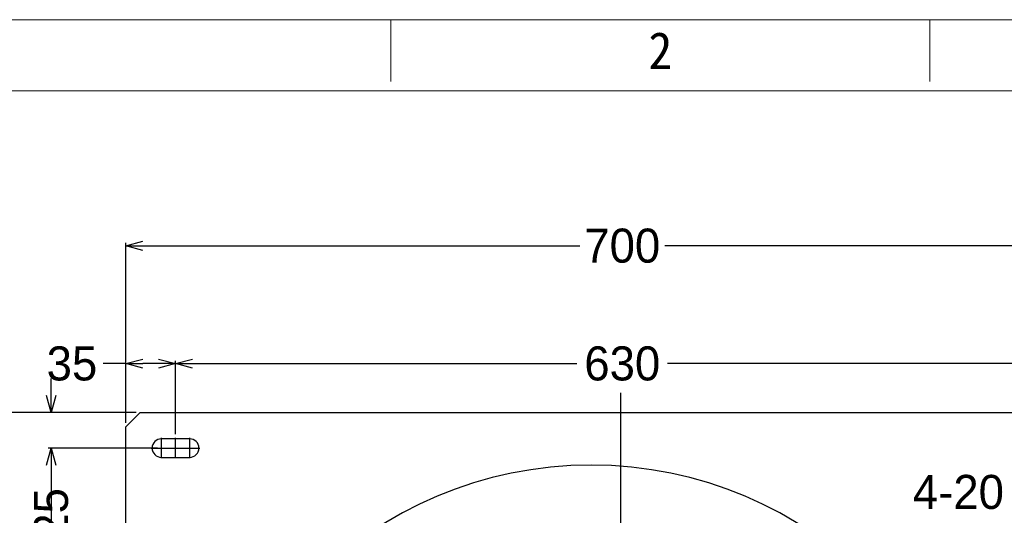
# Model space of a CAD drawing. Header units: millimetres. Extents: x -24622 to 2314, y -1603 to 2287.
# Tile 78 of 236: x -3439 to -2744, y 1938 to 2287. Entities that reach past the tile are written whole.
import ezdxf
from ezdxf.enums import TextEntityAlignment as Align
from ezdxf.lldxf.tags import DXFTag

# ---------------------------------------------------------------- set-up
doc = ezdxf.new("R2010")
doc.units = ezdxf.units.MM
doc.layers.add('用户自定义1', color=4, linetype='Continuous', lineweight=13)
doc.styles.add('样式 2', font='simkai.ttf', dxfattribs={"width": 0.95})
tags = doc.linetypes.add('CENTER', pattern=[2, 1.25, -0.25, 0.25, -0.25]).pattern_tags.tags
tags[10:11] = [DXFTag(74, 4), DXFTag(75, 0), DXFTag(340, '0'), DXFTag(46, 1.0), DXFTag(50, 0.0), DXFTag(44, 0.0), DXFTag(45, 0.0)]
tags[8:9] = [DXFTag(74, 4), DXFTag(75, 0), DXFTag(340, '0'), DXFTag(46, 1.0), DXFTag(50, 0.0), DXFTag(44, 0.0), DXFTag(45, 0.0)]
tags[6:7] = [DXFTag(74, 4), DXFTag(75, 0), DXFTag(340, '0'), DXFTag(46, 1.0), DXFTag(50, 0.0), DXFTag(44, 0.0), DXFTag(45, 0.0)]
tags[4:5] = [DXFTag(74, 4), DXFTag(75, 0), DXFTag(340, '0'), DXFTag(46, 1.0), DXFTag(50, 0.0), DXFTag(44, 0.0), DXFTag(45, 0.0)]
doc.dimstyles.new('副本 22', dxfattribs={"dimtxt": 24, "dimasz": 12, "dimexe": 2.1, "dimexo": 2.7, "dimgap": 2, "dimtad": 0, "dimtxsty": 'Standard', "dimblk": 'OPEN30', "dimcen": 0, "dimclrd": 5, "dimclre": 3, "dimclrt": 256, "dimadec": 0, "dimazin": 2, "dimtm": 1e-09, "dimtfac": 0.6, "dimtofl": 0, "dimtmove": 0, "dimatfit": 3, "dimldrblk": 'OPEN30', "dimfxl": 0, "dimtolj": 1, "dimarcsym": 0})

# ---------------------------------------------------------------- blocks, each defined once
blk = doc.blocks.new('_Open30')
at = {"color": 0, "linetype": 'ByBlock', "lineweight": -2}
for p, q in [((-1, 0.268), (0, 0)), ((0, 0), (-1, -0.268)), ((0, 0), (-1, 0))]:
    blk.add_line(p, q, dxfattribs=at)
blk = doc.blocks.new('*D93')
at = {"color": 3, "linetype": 'ByBlock', "lineweight": -2}
for p, q in [((-3363.81, 2003.12), (-3363.81, 2130.06)), ((-2663.81, 2003.12), (-2663.81, 2130.06))]:
    blk.add_line(p, q, dxfattribs=at)
at = {"color": 5, "linetype": 'ByBlock', "lineweight": -2}
for p, q in [((-3351.81, 2127.96), (-3043.81, 2127.96)), ((-2675.81, 2127.96), (-2983.81, 2127.96))]:
    blk.add_line(p, q, dxfattribs=at)
at = {"layer": 'Defpoints', "color": 0, "linetype": 'ByBlock'}
for p in [(-2663.81, 2127.96), (-3363.81, 2000.42), (-2663.81, 2000.42)]:
    blk.add_point(p, dxfattribs=at)
at = {"color": 5, "linetype": 'ByBlock', "lineweight": -2, "xscale": 12, "yscale": 12, "zscale": 12, "rotation": 180}
blk.add_blockref('_Open30', (-3363.81, 2127.96), dxfattribs=at)
at = {"color": 5, "linetype": 'ByBlock', "lineweight": -2, "xscale": 12, "yscale": 12, "zscale": 12}
blk.add_blockref('_Open30', (-2663.81, 2127.96), dxfattribs=at)
at = {"linetype": 'ByBlock', "insert": (-3013.81, 2127.96), "char_height": 24, "attachment_point": 5}
blk.add_mtext('\\A1;700', dxfattribs=at)
blk = doc.blocks.new('*D94')
at = {"color": 5, "linetype": 'ByBlock', "lineweight": -2}
for p, q in [((-3363.81, 2044.94), (-3379.85, 2044.94)), ((-3340.81, 2044.94), (-3351.81, 2044.94))]:
    blk.add_line(p, q, dxfattribs=at)
at = {"color": 3, "linetype": 'ByBlock', "lineweight": -2}
for p, q in [((-3363.81, 2003.12), (-3363.81, 2047.04)), ((-3328.81, 1995.27), (-3328.81, 2047.04))]:
    blk.add_line(p, q, dxfattribs=at)
at = {"layer": 'Defpoints', "color": 0, "linetype": 'ByBlock'}
for p in [(-3328.81, 2044.94), (-3363.81, 2000.42), (-3328.81, 1992.57)]:
    blk.add_point(p, dxfattribs=at)
at = {"color": 5, "linetype": 'ByBlock', "lineweight": -2, "xscale": 12, "yscale": 12, "zscale": 12, "rotation": 180}
blk.add_blockref('_Open30', (-3363.81, 2044.94), dxfattribs=at)
at = {"color": 5, "linetype": 'ByBlock', "lineweight": -2, "xscale": 12, "yscale": 12, "zscale": 12}
blk.add_blockref('_Open30', (-3328.81, 2044.94), dxfattribs=at)
at = {"linetype": 'ByBlock', "insert": (-3401.85, 2044.94), "char_height": 24, "attachment_point": 5}
blk.add_mtext('\\A1;35', dxfattribs=at)
blk = doc.blocks.new('*D95')
at = {"color": 3, "linetype": 'ByBlock', "lineweight": -2}
for p, q in [((-3328.81, 1995.27), (-3328.81, 2047.04)), ((-2698.81, 1995.27), (-2698.81, 2047.04))]:
    blk.add_line(p, q, dxfattribs=at)
at = {"color": 5, "linetype": 'ByBlock', "lineweight": -2}
for p, q in [((-3316.81, 2044.94), (-3045.81, 2044.94)), ((-2710.81, 2044.94), (-2981.81, 2044.94))]:
    blk.add_line(p, q, dxfattribs=at)
at = {"layer": 'Defpoints', "color": 0, "linetype": 'ByBlock'}
for p in [(-3328.81, 2044.94), (-3328.81, 1992.57), (-2698.81, 1992.57)]:
    blk.add_point(p, dxfattribs=at)
at = {"color": 5, "linetype": 'ByBlock', "lineweight": -2, "xscale": 12, "yscale": 12, "zscale": 12, "rotation": 180}
blk.add_blockref('_Open30', (-3328.81, 2044.94), dxfattribs=at)
at = {"color": 5, "linetype": 'ByBlock', "lineweight": -2, "xscale": 12, "yscale": 12, "zscale": 12}
blk.add_blockref('_Open30', (-2698.81, 2044.94), dxfattribs=at)
at = {"linetype": 'ByBlock', "insert": (-3013.81, 2044.94), "char_height": 24, "attachment_point": 5}
blk.add_mtext('\\A1;630', dxfattribs=at)
blk = doc.blocks.new('*D96')
at = {"color": 5, "linetype": 'ByBlock', "lineweight": -2}
for p, q in [((-3416.49, 2022.42), (-3416.49, 2034.42)), ((-3416.49, 1973.42), (-3416.49, 1961.42))]:
    blk.add_line(p, q, dxfattribs=at)
at = {"color": 3, "linetype": 'ByBlock', "lineweight": -2}
for p, q in [((-3356.51, 2010.42), (-3418.59, 2010.42)), ((-3341.51, 1985.42), (-3418.59, 1985.42))]:
    blk.add_line(p, q, dxfattribs=at)
at = {"layer": 'Defpoints', "color": 0, "linetype": 'ByBlock'}
for p in [(-3353.81, 2010.42), (-3416.49, 1985.42), (-3338.81, 1985.42)]:
    blk.add_point(p, dxfattribs=at)
at = {"color": 5, "linetype": 'ByBlock', "lineweight": -2, "xscale": 12, "yscale": 12, "zscale": 12}
for p, rotation in [((-3416.49, 2010.42), 270), ((-3416.49, 1985.42), 90)]:
    blk.add_blockref('_Open30', p, dxfattribs=dict(at, rotation=rotation))
at = {"linetype": 'ByBlock', "insert": (-3416.49, 1939.42), "char_height": 24, "attachment_point": 5, "rotation": 90}
blk.add_mtext('\\A1;25', dxfattribs=at)
blk = doc.blocks.new('*D97')
at = {"color": 3, "linetype": 'ByBlock', "lineweight": -2}
for p, q in [((-3341.51, 1985.42), (-3418.59, 1985.42)), ((-3341.51, 1335.42), (-3418.59, 1335.42))]:
    blk.add_line(p, q, dxfattribs=at)
at = {"color": 5, "linetype": 'ByBlock', "lineweight": -2}
for p, q in [((-3416.49, 1973.42), (-3416.49, 1692.42)), ((-3416.49, 1347.42), (-3416.49, 1628.42))]:
    blk.add_line(p, q, dxfattribs=at)
at = {"layer": 'Defpoints', "color": 0, "linetype": 'ByBlock'}
for p in [(-3338.81, 1985.42), (-3416.49, 1335.42), (-3338.81, 1335.42)]:
    blk.add_point(p, dxfattribs=at)
at = {"color": 5, "linetype": 'ByBlock', "lineweight": -2, "xscale": 12, "yscale": 12, "zscale": 12}
for p, rotation in [((-3416.49, 1985.42), 90), ((-3416.49, 1335.42), 270)]:
    blk.add_blockref('_Open30', p, dxfattribs=dict(at, rotation=rotation))
at = {"linetype": 'ByBlock', "insert": (-3416.49, 1660.42), "char_height": 24, "attachment_point": 5, "rotation": 90}
blk.add_mtext('\\A1;650', dxfattribs=at)
blk = doc.blocks.new('*D98')
at = {"color": 3, "linetype": 'ByBlock', "lineweight": -2}
for p, q in [((-3356.51, 2010.42), (-3502.33, 2010.42)), ((-3356.51, 1310.42), (-3502.33, 1310.42))]:
    blk.add_line(p, q, dxfattribs=at)
at = {"color": 5, "linetype": 'ByBlock', "lineweight": -2}
for p, q in [((-3500.23, 1998.42), (-3500.23, 1690.42)), ((-3500.23, 1322.42), (-3500.23, 1630.42))]:
    blk.add_line(p, q, dxfattribs=at)
at = {"layer": 'Defpoints', "color": 0, "linetype": 'ByBlock'}
for p in [(-3353.81, 2010.42), (-3500.23, 1310.42), (-3353.81, 1310.42)]:
    blk.add_point(p, dxfattribs=at)
at = {"color": 5, "linetype": 'ByBlock', "lineweight": -2, "xscale": 12, "yscale": 12, "zscale": 12}
for p, rotation in [((-3500.23, 2010.42), 90), ((-3500.23, 1310.42), 270)]:
    blk.add_blockref('_Open30', p, dxfattribs=dict(at, rotation=rotation))
at = {"linetype": 'ByBlock', "insert": (-3500.23, 1660.42), "char_height": 24, "attachment_point": 5, "rotation": 90}
blk.add_mtext('\\A1;700', dxfattribs=at)
blk = doc.blocks.new('*D106')
at = {"color": 3, "linetype": 'ByBlock', "lineweight": -2}
for p, q in [((-2708.81, 1975.57), (-2708.81, 1952.28)), ((-2688.81, 1975.57), (-2688.81, 1952.28))]:
    blk.add_line(p, q, dxfattribs=at)
at = {"color": 5, "linetype": 'ByBlock', "lineweight": -2}
for p, q in [((-2720.81, 1954.38), (-2732.81, 1954.38)), ((-2676.81, 1954.38), (-2664.81, 1954.38))]:
    blk.add_line(p, q, dxfattribs=at)
at = {"layer": 'Defpoints', "color": 0, "linetype": 'ByBlock'}
for p in [(-2708.81, 1978.27), (-2688.81, 1978.27), (-2708.81, 1954.38)]:
    blk.add_point(p, dxfattribs=at)
at = {"color": 5, "linetype": 'ByBlock', "lineweight": -2, "xscale": 12, "yscale": 12, "zscale": 12}
blk.add_blockref('_Open30', (-2708.81, 1954.38), dxfattribs=at)
at = {"color": 5, "linetype": 'ByBlock', "lineweight": -2, "xscale": 12, "yscale": 12, "zscale": 12, "rotation": 180}
blk.add_blockref('_Open30', (-2688.81, 1954.38), dxfattribs=at)
at = {"linetype": 'ByBlock', "insert": (-2776.81, 1954.38), "char_height": 24, "attachment_point": 5}
blk.add_mtext('\\A1;4-20', dxfattribs=at)

msp = doc.modelspace()

# ---------------------------------------------------------------- linework, layer by layer
at = {"color": 1, "linetype": 'CENTER', "ltscale": 304.8}
msp.add_line((-3014.808, 1364.415), (-3014.808, 2024.415), dxfattribs=at)
at = {"color": 7, "linetype": 'Continuous'}
for p, q in [((-3353.808, 2010.415), (-3363.808, 2000.415)), ((-3353.808, 2010.415), (-2673.808, 2010.415)), ((-3363.808, 1320.415), (-3363.808, 2000.415)), ((-3318.808, 1991.915), (-3338.808, 1991.915)), ((-3338.808, 1978.915), (-3318.808, 1978.915))]:
    msp.add_line(p, q, dxfattribs=at)
at = {"color": 1, "linetype": 'CENTER', "ltscale": 6.604}
for p, q in [((-3338.808, 1978.265), (-3338.808, 1992.565)), ((-3318.808, 1978.265), (-3318.808, 1992.565)), ((-3345.958, 1985.415), (-3331.658, 1985.415)), ((-3325.958, 1985.415), (-3311.658, 1985.415))]:
    msp.add_line(p, q, dxfattribs=at)
at = {"color": 1, "linetype": 'CENTER', "ltscale": 1.45288}
for p, q in [((-3328.808, 1978.265), (-3328.808, 1992.565)), ((-3345.958, 1985.415), (-3311.658, 1985.415))]:
    msp.add_line(p, q, dxfattribs=at)
at = {"color": 7, "linetype": 'Continuous'}
for centre, radius, start, end in [((-3338.808, 1985.415), 6.5, 90, 270), ((-3318.808, 1985.415), 6.5, 270, 90), ((-3035.808, 1694.415), 279, 0, 180)]:
    msp.add_arc(centre, radius, start, end, dxfattribs=at)
at = {"layer": '用户自定义1', "color": 0, "lineweight": 15, "ltscale": 0.3}
for p, q in [((-3177.006, 2243.829), (-3177.006, 2287.353)), ((-2796.893, 2243.829), (-2796.893, 2287.353)), ((-3975.388, 2237.3), (-1152.396, 2237.3))]:
    msp.add_line(p, q, dxfattribs=at)
msp.add_lwpolyline([(-4025.441, 2287.353), (-1302.556, 2287.353), (-1102.343, 2287.353)], dxfattribs=at)

# ---------------------------------------------------------------- texts
at = {"layer": '用户自定义1', "color": 0, "lineweight": 15, "ltscale": 0.3, "style": '样式 2', "width": 0.95}
msp.add_text('2', height=26.115, dxfattribs=at).set_placement((-2986.949, 2252.534), align=Align.CENTER)

# ---------------------------------------------------------------- dimensions: what is measured, and where the dimension line sits
at = {"color": 5, "linetype": 'ByBlock'}
for base, p1, p2, picture, middle in [((-2663.808, 2127.956), (-3363.808, 2000.415), (-2663.808, 2000.415), '*D93', (-3013.808, 2127.956)), ((-3328.808, 2044.939), (-2698.808, 1992.565), (-3328.808, 1992.565), '*D95', (-3013.808, 2044.939))]:
    dim = msp.add_linear_dim(base=base, p1=p1, p2=p2, dimstyle='副本 22', dxfattribs=at)
    dim.commit()
    dim.dimension.update_dxf_attribs({"geometry": picture, "text_midpoint": middle})
dim = msp.add_linear_dim(base=(-3328.808, 2044.939), p1=(-3363.808, 2000.415), p2=(-3328.808, 1992.565), dimstyle='副本 22', dxfattribs=at)
dim.commit()
dim.dimension.update_dxf_attribs({"geometry": '*D94', "text_midpoint": (-3401.847, 2044.939), "dimtype": 160})
for base, p1, p2, picture, middle in [((-3416.487, 1985.415), (-3353.808, 2010.415), (-3338.808, 1985.415), '*D96', (-3416.487, 1939.415)), ((-3500.232, 1310.415), (-3353.808, 2010.415), (-3353.808, 1310.415), '*D98', (-3500.232, 1660.415)), ((-3416.487, 1335.415), (-3338.808, 1985.415), (-3338.808, 1335.415), '*D97', (-3416.487, 1660.415))]:
    dim = msp.add_linear_dim(base=base, p1=p1, p2=p2, angle=90, dimstyle='副本 22', dxfattribs=at)
    dim.commit()
    dim.dimension.update_dxf_attribs({"geometry": picture, "text_midpoint": middle})
dim = msp.add_linear_dim(base=(-2708.808, 1954.375), p1=(-2688.808, 1978.265), p2=(-2708.808, 1978.265), text='4-<>', dimstyle='副本 22', dxfattribs=at)
dim.commit()
dim.dimension.update_dxf_attribs({"geometry": '*D106', "text_midpoint": (-2776.808, 1954.375)})

doc.saveas('drawing.dxf')
